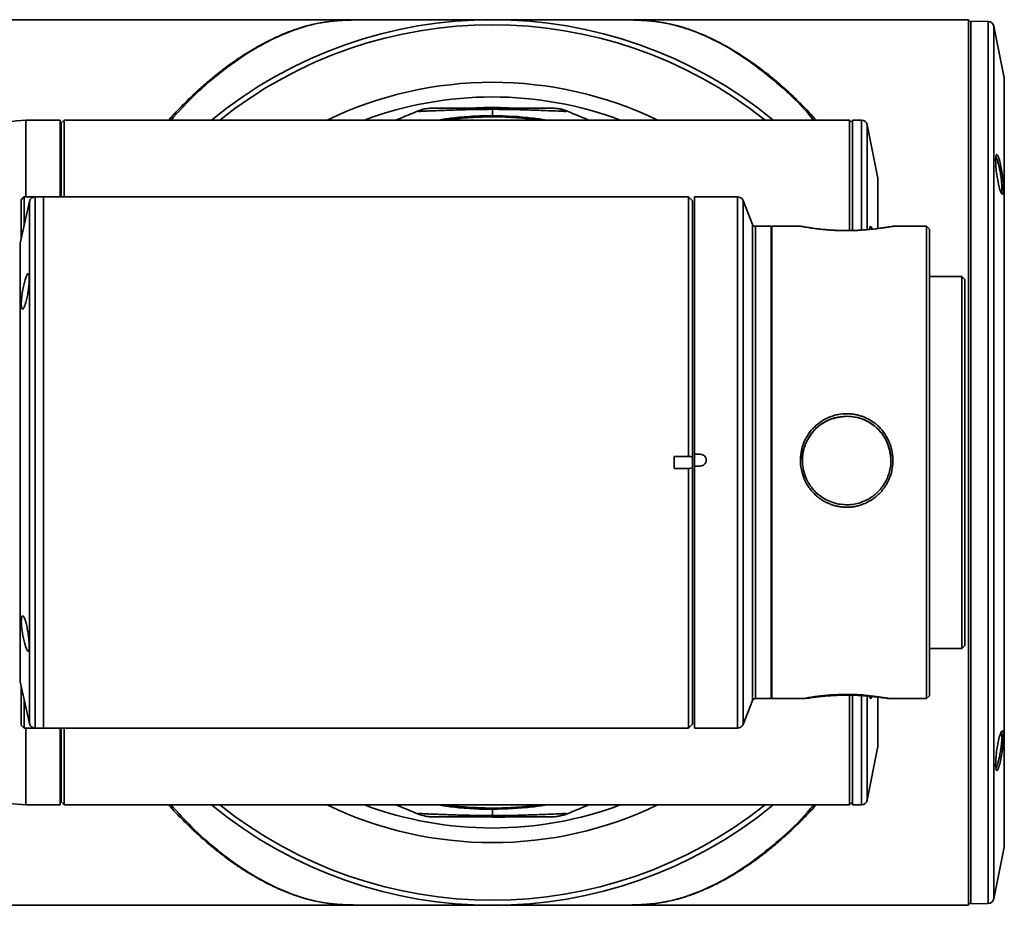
# Model space of a CAD drawing. Header units: millimetres. Extents: x 0 to 420, y 0 to 297.
# Tile 4 of 13: x 180 to 197, y 45 to 60. Entities that reach past the tile are written whole.
import ezdxf

# ---------------------------------------------------------------- set-up
doc = ezdxf.new("R2010")
doc.units = ezdxf.units.MM
doc.layers.get('0').update_dxf_attribs({"lineweight": 18})

# ---------------------------------------------------------------- blocks, each defined once
blk = doc.blocks.new('2')
at = {"color": 0, "linetype": 'Continuous', "lineweight": 35}
for p, q in [((17.141, 7.5), (9.01, 7.5)), ((18.327, 7.498), (18.274, 7.498)), ((18.5, 7.5), (18.344, 7.5)), ((26.55, 7.5), (18.5, 7.5)), ((26.56, 7.5), (26.55, 7.5)), ((26.56, -7.5), (26.56, 7.5)), ((26.6, 7.45), (26.56, 7.49)), ((26.896, 7.468), (26.6, 7.473)), ((26.6, 7.473), (26.6, -7.473)), ((26.896, -5.281), (26.896, 7.468)), ((27.167, 6.514), (26.992, 7.388)), ((26.992, 7.388), (26.992, -7.388)), ((27.167, -6.514), (27.167, 6.514)), ((27.169, -6.494), (27.169, 6.494)), ((18.143, 6), (18.221, 6.006)), ((18.5, 6.009), (18.5, 6.001)), ((18.5, 6.009), (18.71, 6.006)), ((19, 6), (18, 6)), ((18.5, 5.982), (18.5, 5.873)), ((10.6, 5.8), (10.6, 4.499)), ((11.18, 5.8), (10.6, 5.8)), ((11.25, 5.8), (11.2, 5.75)), ((11.2, 5.75), (11.2, 5.75)), ((11.2, 4.5), (11.2, 5.75)), ((11.2, 5.75), (11.2, 4.5)), ((18.5, 5.8), (11.25, 5.8)), ((11.25, 5.8), (11.25, 4.5)), ((24.55, 5.8), (18.5, 5.8)), ((24.6, 5.75), (24.55, 5.8)), ((24.748, 5.8), (24.6, 5.8)), ((24.6, 3.932), (24.6, 5.8)), ((24.6, 5.75), (24.6, 5.75)), ((24.6, 5.75), (24.6, 3.924)), ((24.748, 3.939), (24.748, 5.8)), ((25.027, 4.813), (24.846, 5.72)), ((11.2, 5.5), (11.18, 5.5)), ((25.027, 3.974), (25.027, 4.813)), ((25.029, 3.968), (25.029, 4.793)), ((10.662, 4.422), (10.504, 3.716)), ((10.52, 4.449), (10.551, 4.48)), ((10.52, 3.789), (10.52, 4.449)), ((10.57, 4.499), (10.57, 4.011)), ((10.57, 4.499), (10.745, 4.499)), ((10.662, -3.127), (10.662, 4.422)), ((10.9, 4.5), (10.76, 4.5)), ((10.76, 4.5), (10.76, -4.5)), ((15.9, 4.5), (10.9, 4.5)), ((10.9, 4.5), (10.9, -3.182)), ((10.9, 4.5), (10.9, -4.5)), ((21.82, 4.5), (15.9, 4.5)), ((21.89, 4.43), (21.82, 4.5)), ((21.82, 0.1), (21.82, 4.5)), ((21.89, 0.086), (21.89, 4.43)), ((22.652, 4.5), (21.92, 4.5)), ((21.92, 4.5), (21.92, 0.139)), ((22.652, 3.917), (22.652, 4.5)), ((22.907, 4.031), (22.745, 4.437)), ((22.745, 4.437), (22.745, 3.862)), ((22.907, 3.509), (22.907, 4.031)), ((22.652, -4.5), (22.652, 3.917)), ((22.745, 3.862), (22.745, -4.437)), ((23.22, 4), (22.954, 4)), ((22.954, 4), (22.954, -4)), ((23.22, 4), (23.22, -4)), ((23.72, 4), (23.23, 4)), ((23.23, 4), (23.23, 2.828)), ((24.899, 3.972), (24.908, 3.956)), ((25.85, 4), (25.279, 4)), ((25.9, 3.95), (25.85, 4)), ((25.85, -4), (25.85, 4)), ((25.9, 3.95), (25.9, -3.95)), ((10.501, 3.694), (10.501, -3.694)), ((10.504, 3.716), (10.504, -2.627)), ((23.23, 3.8), (23.22, 3.8)), ((22.907, -4.031), (22.907, 3.509)), ((26.45, 3.15), (25.9, 3.15)), ((26.5, 3.1), (26.45, 3.15)), ((26.45, -2.9), (26.45, 3.15)), ((26.5, 3.1), (26.5, -2.854)), ((23.23, 2.828), (23.23, -4)), ((21.82, 0.1), (21.58, 0.1)), ((21.58, -0.1), (21.58, 0.1)), ((21.89, -0.086), (21.89, 0.086)), ((21.92, 0.139), (22.02, 0.139)), ((22.02, 0.139), (21.92, 0.139)), ((21.92, 0.139), (21.92, -0.061)), ((21.92, 0.139), (21.92, 0.139)), ((22.02, 0.139), (22.02, 0.139)), ((21.58, -0.1), (21.82, -0.1)), ((21.82, -4.5), (21.82, -0.1)), ((21.89, -4.43), (21.89, -0.086)), ((22.02, -0.061), (21.92, -0.061)), ((21.92, -0.061), (21.92, -4.5)), ((10.504, -2.627), (10.504, -3.716)), ((26.45, -3.15), (26.45, -2.9)), ((26.5, -2.854), (26.5, -3.1)), ((10.662, -4.422), (10.662, -3.127)), ((25.9, -3.15), (26.45, -3.15)), ((26.45, -3.15), (26.5, -3.1)), ((10.9, -3.182), (10.9, -4.5)), ((10.504, -3.716), (10.662, -4.422)), ((10.52, -4.45), (10.52, -3.789)), ((23.22, -3.8), (23.23, -3.8)), ((22.954, -4), (23.22, -4)), ((23.23, -4), (23.789, -4)), ((24.55, -5.8), (24.55, -3.953)), ((24.6, -3.946), (24.6, -5.75)), ((24.6, -5.8), (24.6, -3.954)), ((24.748, -5.8), (24.748, -3.96)), ((24.846, -4.044), (24.846, -3.96)), ((25.027, -4.813), (25.027, -3.986)), ((25.029, -4.793), (25.029, -3.988)), ((25.215, -4), (25.85, -4)), ((25.85, -4), (25.9, -3.95)), ((10.57, -4.011), (10.57, -4.5)), ((22.745, -4.437), (22.907, -4.031)), ((24.846, -5.72), (24.846, -4.044)), ((10.52, -4.45), (10.57, -4.5)), ((10.57, -4.5), (10.759, -4.5)), ((10.6, -4.5), (10.6, -5.8)), ((10.76, -4.5), (10.9, -4.5)), ((10.9, -4.5), (15.9, -4.5)), ((11.18, -5.8), (11.18, -4.5)), ((11.2, -5.75), (11.2, -4.5)), ((11.25, -4.5), (11.25, -5.8)), ((15.9, -4.5), (21.82, -4.5)), ((21.82, -4.5), (21.89, -4.43)), ((21.92, -4.5), (22.652, -4.5)), ((24.846, -5.72), (25.027, -4.813)), ((26.896, -7.468), (26.896, -5.281)), ((11.18, -5.5), (11.2, -5.5)), ((11.18, -5.8), (10.6, -5.8)), ((11.2, -5.75), (11.25, -5.8)), ((11.2, -5.75), (11.2, -5.75)), ((11.25, -5.8), (18.5, -5.8)), ((18.5, -5.8), (24.55, -5.8)), ((24.55, -5.8), (24.6, -5.75)), ((24.6, -5.75), (24.6, -5.75)), ((24.6, -5.8), (24.748, -5.8)), ((18, -6), (19, -6)), ((18.5, -5.982), (18.5, -5.873)), ((18.5, -6.009), (18.5, -6.001)), ((18.837, -6), (18.71, -6.006)), ((18.71, -6.006), (18.5, -6.009)), ((26.992, -7.388), (27.167, -6.514)), ((9.01, -7.5), (18.5, -7.5)), ((16.773, -7.499), (16.689, -7.499)), ((18.329, -7.498), (18.244, -7.498)), ((18.5, -7.5), (18.656, -7.5)), ((19.859, -7.5), (26.55, -7.5)), ((26.56, -7.5), (26.55, -7.5)), ((26.56, -7.49), (26.6, -7.45)), ((26.6, -7.473), (26.896, -7.468))]:
    blk.add_line(p, q, dxfattribs=at)
for points in [[(11.18, 4.5), (11.18, 4.603), (11.18, 4.876), (11.18, 5.116), (11.18, 5.322), (11.18, 5.493), (11.18, 5.626), (11.18, 5.723), (11.18, 5.781), (11.18, 5.8)], [(24.55, 3.933), (24.55, 4.101), (24.55, 4.41), (24.55, 4.692), (24.55, 4.945), (24.55, 5.168), (24.55, 5.359), (24.55, 5.516), (24.55, 5.64), (24.55, 5.729), (24.55, 5.782), (24.55, 5.8)], [(24.846, 3.947), (24.846, 4.044), (24.846, 4.349), (24.846, 4.627), (24.846, 4.877), (24.846, 5.096), (24.846, 5.284), (24.846, 5.44), (24.846, 5.562), (24.846, 5.649), (24.846, 5.702), (24.846, 5.72)], [(10.551, 4.48), (10.562, 4.491), (10.57, 4.499)], [(11.2, -4.5), (11.2, -4.749), (11.2, -4.993), (11.2, -5.204), (11.2, -5.383), (11.2, -5.527), (11.2, -5.636), (11.2, -5.709), (11.2, -5.745), (11.2, -5.75)]]:
    blk.add_lwpolyline(points, dxfattribs=at)
for centre, radius, start, end in [((18.5, 0), 7.5, 50.6542, 129.3458), ((18.5, 0), 7.414, 51.4706, 128.5294), ((26.894, 7.368), 0.1, 11.3099, 89), ((27.069, 6.494), 0.1, 0, 11.3099), ((18.5, 0), 6.439, 64.254, 115.746), ((18.5, 0), 6.191, 69.5344, 110.4656), ((24.748, 5.7), 0.1, 11.3099, 90), ((24.929, 4.793), 0.1, 360, 11.3099), ((10.76, 4.4), 0.1, 90, 167.3196), ((22.652, 4.4), 0.1, 21.8014, 90), ((22.954, 4.05), 0.05, 201.8014, 270), ((10.601, 3.694), 0.1, 167.3196, 180), ((22.02, 0.039), 0.1, 0.0008, 90.0015), ((10.601, -3.694), 0.1, 180, 192.6804), ((22.954, -4.05), 0.05, 90, 158.1986), ((10.76, -4.4), 0.1, 192.6804, 270), ((22.652, -4.4), 0.1, 270, 338.1986), ((24.929, -4.793), 0.1, 348.6901, 360), ((18.5, 0), 7.5, 230.6542, 309.3458), ((18.5, 0), 7.414, 231.4706, 308.5294), ((18.5, 0), 6.439, 244.254, 295.746), ((18.5, 0), 6.191, 249.5344, 290.4656), ((24.748, -5.7), 0.1, 270, 348.69), ((16.33, -5.948), 3.42, 359.8361, 0.0827), ((27.069, -6.494), 0.1, 348.6901, 360), ((26.894, -7.368), 0.1, 271, 348.6901)]:
    blk.add_arc(centre, radius, start, end, dxfattribs=at)
for points, knots in [([(13.019, 5.8), (13.046, 5.831), (13.124, 5.917), (13.257, 6.054), (13.42, 6.215), (13.594, 6.374), (13.763, 6.518), (13.936, 6.654), (14.12, 6.79), (14.275, 6.892), (14.386, 6.961), (14.443, 6.995), (14.501, 7.029), (14.561, 7.063), (14.623, 7.096), (14.687, 7.129), (14.758, 7.164), (14.855, 7.211), (14.978, 7.264), (15.101, 7.312), (15.224, 7.354), (15.342, 7.39), (15.468, 7.422), (15.575, 7.444), (15.672, 7.46), (15.763, 7.472), (15.853, 7.481), (15.938, 7.487), (16.021, 7.491), (16.106, 7.494), (16.197, 7.496), (16.303, 7.498), (16.426, 7.498), (16.57, 7.499), (16.677, 7.499), (16.736, 7.499), (16.743, 7.499)], [0, 0, 0, 0, 0.110409, 0.311141, 0.524384, 0.750146, 0.98843, 1.175667, 1.412696, 1.694845, 1.764391, 1.836212, 1.910307, 1.986676, 2.06532, 2.146238, 2.22943, 2.335467, 2.517604, 2.699778, 2.806002, 2.99023, 3.1479, 3.27903, 3.383655, 3.493142, 3.589377, 3.672624, 3.747534, 3.816624, 3.889409, 3.960642, 4.047299, 4.142549, 4.247844, 4.260299, 4.260299, 4.260299, 4.260299]), ([(16.761, 7.499), (16.746, 7.499), (16.656, 7.499), (16.491, 7.499), (16.273, 7.498), (16.079, 7.494), (15.866, 7.484), (15.566, 7.45), (15.192, 7.353), (14.746, 7.164), (14.299, 6.908), (13.854, 6.582), (13.437, 6.218), (13.176, 5.93), (13.058, 5.8)], [0, 0, 0, 0, 0.031115, 0.178801, 0.325555, 0.472244, 0.618541, 0.906985, 1.483057, 2.05562, 2.624958, 3.195072, 3.769645, 4.24702, 4.24702, 4.24702, 4.24702]), ([(18.289, 7.497), (18.29, 7.497), (18.292, 7.498), (18.249, 7.498), (18.143, 7.499), (17.963, 7.499), (17.791, 7.499), (17.644, 7.499), (17.474, 7.499), (17.268, 7.499), (17.021, 7.499), (16.779, 7.499), (16.615, 7.499), (16.551, 7.499)], [0, 0, 0, 0, 0.081821, 0.233023, 0.512003, 0.765376, 0.884349, 1.000851, 1.130835, 1.277895, 1.442467, 1.625316, 1.739034, 1.739034, 1.739034, 1.739034]), ([(20.429, 7.499), (20.362, 7.499), (20.201, 7.499), (19.967, 7.499), (19.663, 7.499), (19.351, 7.499), (19.07, 7.499), (18.867, 7.499), (18.748, 7.499), (18.735, 7.499), (18.729, 7.498)], [0, 0, 0, 0, 0.136047, 0.323017, 0.498105, 0.814624, 1.089009, 1.322743, 1.525579, 1.699985, 1.699985, 1.699985, 1.699985]), ([(20.173, 7.499), (20.192, 7.499), (20.265, 7.499), (20.387, 7.499), (20.546, 7.499), (20.704, 7.498), (20.838, 7.496), (20.943, 7.493), (21.029, 7.489), (21.124, 7.483), (21.229, 7.473), (21.337, 7.459), (21.438, 7.441), (21.515, 7.425), (21.575, 7.411), (21.62, 7.399), (21.67, 7.386), (21.723, 7.37), (21.781, 7.352), (21.872, 7.321), (21.984, 7.279), (22.101, 7.23), (22.179, 7.194), (22.231, 7.17), (22.291, 7.14), (22.395, 7.087), (22.539, 7.007), (22.694, 6.912), (22.836, 6.818), (22.966, 6.727), (23.085, 6.637), (23.195, 6.551), (23.363, 6.412), (23.584, 6.213), (23.811, 5.989), (23.938, 5.846), (23.979, 5.8)], [0, 0, 0, 0, 0.038169, 0.146742, 0.242397, 0.357013, 0.47126, 0.541064, 0.617072, 0.69995, 0.819458, 0.952222, 1.070223, 1.186286, 1.237867, 1.294925, 1.357458, 1.42547, 1.49896, 1.577928, 1.779021, 1.929623, 2.029733, 2.079319, 2.126341, 2.260672, 2.477502, 2.678451, 2.856502, 3.02233, 3.175935, 3.317316, 3.446477, 3.828363, 4.179121, 4.342843, 4.342843, 4.342843, 4.342843]), ([(20.253, 7.499), (20.358, 7.499), (20.524, 7.499), (20.741, 7.497), (20.951, 7.493), (21.187, 7.481), (21.431, 7.445), (21.681, 7.385), (22.004, 7.275), (22.408, 7.086), (22.894, 6.779), (23.374, 6.387), (23.726, 6.059), (23.909, 5.838), (23.94, 5.8)], [0, 0, 0, 0, 0.20657, 0.325987, 0.445589, 0.682624, 0.995118, 1.307842, 1.620238, 2.240129, 2.857841, 3.478545, 4.101662, 4.231509, 4.231509, 4.231509, 4.231509]), ([(18.221, 6.006), (18.314, 6.009), (18.5, 6.016), (18.686, 6.009), (18.779, 6.006)], [0, 0, 0, 0, 0.2795515, 0.5591, 0.5591, 0.5591, 0.5591]), ([(17.25, 5.958), (17.156, 5.918), (17.033, 5.867), (16.902, 5.813), (16.871, 5.8)], [0, 0, 0, 0, 0.3137806, 0.4101624, 0.4101624, 0.4101624, 0.4101624]), ([(18.5, 5.982), (18.327, 5.98), (18.068, 5.977), (17.763, 5.966), (17.598, 5.96), (17.485, 5.956), (17.391, 5.953), (17.301, 5.948), (17.249, 5.943), (17.25, 5.944), (17.249, 5.946), (17.25, 5.949), (17.25, 5.952), (17.25, 5.954), (17.25, 5.957), (17.25, 5.958), (17.25, 5.958)], [0, 0, 0, 0, 0.085248, 0.127776, 0.149062, 0.17033, 0.191587, 0.212854, 0.255302, 0.296399, 0.33513, 0.645009, 0.79995, 0.954889, 1.109828, 1.264769, 1.264769, 1.264769, 1.264769]), ([(17.451, 6), (17.417, 5.997), (17.348, 5.992), (17.283, 5.969), (17.25, 5.958)], [0, 0, 0, 0, 0.1029856, 0.2065915, 0.2065915, 0.2065915, 0.2065915]), ([(18, 6), (17.934, 6), (17.833, 6), (17.707, 6), (17.618, 6), (17.547, 6), (17.483, 6), (17.435, 6), (17.45, 6), (17.45, 6), (17.45, 6), (17.45, 6), (17.45, 6), (17.45, 6), (17.45, 6), (17.45, 6), (17.45, 6), (17.45, 6), (17.45, 6), (17.45, 6), (17.45, 6), (17.45, 6)], [0, 0, 0, 0, 0.0173194, 0.0265494, 0.0346389, 0.0432788, 0.0519285, 0.0692145, 0.1066091, 0.1069791, 0.1076211, 0.1097214, 0.1171876, 0.145181, 0.2994653, 0.5107074, 0.5253971, 0.5292948, 0.5307102, 0.5308946, 0.5561278, 0.5561278, 0.5561278, 0.5561278]), ([(18.152, 5.863), (18.039, 5.855), (17.848, 5.842), (17.661, 5.812), (17.585, 5.8)], [0, 0, 0, 0, 0.3389264, 0.5708813, 0.5708813, 0.5708813, 0.5708813]), ([(18.132, 5.842), (18.008, 5.834), (17.865, 5.824), (17.726, 5.801), (17.708, 5.798)], [0, 0, 0, 0, 0.3716476, 0.4262189, 0.4262189, 0.4262189, 0.4262189]), ([(18.132, 5.842), (18.136, 5.844), (18.144, 5.847), (18.149, 5.858), (18.152, 5.863)], [0, 0, 0, 0, 0.01721023, 0.03018451, 0.03018451, 0.03018451, 0.03018451]), ([(19.306, 5.798), (19.302, 5.798), (19.173, 5.82), (18.909, 5.842), (18.521, 5.86), (18.262, 5.848), (18.132, 5.842)], [0, 0, 0, 0, 0.009976, 0.398459, 0.786988, 1.17669, 1.17669, 1.17669, 1.17669]), ([(18.5, 5.873), (18.442, 5.873), (18.326, 5.872), (18.21, 5.866), (18.152, 5.863)], [0, 0, 0, 0, 0.1748555, 0.3484841, 0.3484841, 0.3484841, 0.3484841]), ([(18.213, 6), (18.213, 6), (18.309, 6.001), (18.404, 6.001), (18.5, 6.001)], [0, 0, 0, 0, 0.0002369, 0.2869599, 0.2869599, 0.2869599, 0.2869599]), ([(19.75, 5.943), (19.747, 5.944), (19.741, 5.944), (19.679, 5.949), (19.549, 5.955), (19.335, 5.963), (19.073, 5.972), (18.787, 5.981), (18.596, 5.981), (18.5, 5.982)], [0, 0, 0, 0, 0.156566, 0.312832, 0.468566, 0.62446, 0.83272, 1.041729, 1.25076, 1.25076, 1.25076, 1.25076]), ([(19.416, 5.8), (19.337, 5.812), (19.035, 5.86), (18.727, 5.868), (18.5, 5.873)], [0, 0, 0, 0, 0.2410745, 0.9197585, 0.9197585, 0.9197585, 0.9197585]), ([(19.55, 6), (19.547, 6), (19.542, 6), (19.491, 6), (19.427, 6), (19.333, 6), (19.19, 6), (19.076, 6), (19, 6)], [0, 0, 0, 0, 0.13903, 0.209145, 0.2750153, 0.3428249, 0.4124672, 0.5500287, 0.5500287, 0.5500287, 0.5500287]), ([(19.75, 5.958), (19.717, 5.97), (19.652, 5.992), (19.583, 5.997), (19.549, 6)], [0, 0, 0, 0, 0.1036986, 0.2065456, 0.2065456, 0.2065456, 0.2065456]), ([(19.75, 5.943), (19.714, 5.96), (19.65, 5.99), (19.58, 5.997), (19.55, 6)], [0, 0, 0, 0, 0.1184976, 0.2092737, 0.2092737, 0.2092737, 0.2092737]), ([(20.129, 5.8), (20.097, 5.813), (19.962, 5.869), (19.835, 5.922), (19.737, 5.963)], [0, 0, 0, 0, 0.0988407, 0.4246532, 0.4246532, 0.4246532, 0.4246532]), ([(19.743, 5.961), (19.745, 5.96), (19.752, 5.957), (19.748, 5.957), (19.75, 5.954), (19.75, 5.952), (19.75, 5.95), (19.75, 5.948), (19.75, 5.946), (19.75, 5.944), (19.75, 5.943)], [0, 0, 0, 0, 0.00135381, 0.00322204, 0.00762646, 0.01082957, 0.01403138, 0.01723408, 0.02043986, 0.02364017, 0.02364017, 0.02364017, 0.02364017]), ([(10.6, 5.8), (10.388, 5.779), (9.97, 5.738), (9.365, 5.674), (8.817, 5.612), (8.366, 5.559), (7.981, 5.511), (7.613, 5.463), (7.209, 5.407), (6.798, 5.347), (6.415, 5.287), (6.086, 5.232), (5.809, 5.182), (5.568, 5.137), (5.335, 5.09), (5.08, 5.037), (4.791, 4.971), (4.503, 4.9), (4.247, 4.83), (4.039, 4.769), (3.826, 4.702), (3.574, 4.615), (3.385, 4.546), (3.283, 4.501), (3.278, 4.499)], [0, 0, 0, 0, 0.537129, 1.058531, 1.528795, 1.925649, 2.208595, 2.526073, 2.884511, 3.278276, 3.643927, 3.96441, 4.243462, 4.495048, 4.729044, 5.006438, 5.346235, 5.738001, 6.089533, 6.381148, 6.626019, 6.988134, 7.435828, 7.458614, 7.458614, 7.458614, 7.458614]), ([(18.366, 5.799), (18.363, 5.799), (18.34, 5.799), (18.213, 5.799), (17.983, 5.799), (17.657, 5.798), (17.369, 5.798), (17.184, 5.798), (17.147, 5.798)], [0, 0, 0, 0, 0.033929, 0.309014, 0.577991, 0.855864, 1.145609, 1.219109, 1.219109, 1.219109, 1.219109]), ([(19.77, 5.798), (19.758, 5.798), (19.679, 5.798), (19.552, 5.798), (19.356, 5.798), (19.192, 5.797), (18.989, 5.796), (18.808, 5.798), (18.675, 5.798), (18.629, 5.798)], [0, 0, 0, 0, 0.025041, 0.171843, 0.315306, 0.606037, 0.807015, 1.023501, 1.140779, 1.140779, 1.140779, 1.140779]), ([(27.099, 5.075), (27.108, 5.037), (27.125, 4.96), (27.145, 4.824), (27.155, 4.718), (27.157, 4.648), (27.156, 4.605), (27.152, 4.572), (27.144, 4.545), (27.127, 4.543), (27.102, 4.591), (27.076, 4.683), (27.051, 4.805), (27.032, 4.94), (27.024, 5.046), (27.022, 5.116), (27.023, 5.174), (27.031, 5.219), (27.049, 5.221), (27.073, 5.174), (27.09, 5.108), (27.099, 5.075)], [0, 0, 0, 0, 0.087092, 0.17405, 0.261007, 0.304658, 0.348429, 0.391993, 0.435841, 0.522806, 0.609815, 0.697033, 0.784114, 0.871027, 0.957959, 1.001724, 1.045383, 1.132388, 1.219397, 1.30638, 1.393468, 1.393468, 1.393468, 1.393468]), ([(27.071, 5.054), (27.065, 5.075), (27.054, 5.112), (27.038, 5.155), (27.029, 5.168), (27.024, 5.174)], [0, 0, 0, 0, 0.0468369, 0.0854654, 0.1300538, 0.1300538, 0.1300538, 0.1300538]), ([(27.106, 4.577), (27.11, 4.576), (27.12, 4.575), (27.128, 4.622), (27.128, 4.694), (27.122, 4.766), (27.114, 4.84), (27.101, 4.919), (27.085, 4.996), (27.076, 5.034), (27.071, 5.054)], [0, 0, 0, 0, 0.0520334, 0.1386876, 0.2238223, 0.2684118, 0.314188, 0.3928627, 0.4395843, 0.4920815, 0.4920815, 0.4920815, 0.4920815]), ([(25.279, 3.999), (25.278, 3.999), (25.275, 3.999), (25.244, 3.994), (25.209, 3.988), (25.181, 3.984), (25.153, 3.98), (25.121, 3.975), (25.082, 3.969), (25.036, 3.963), (24.965, 3.954), (24.873, 3.944), (24.774, 3.937), (24.698, 3.932), (24.635, 3.93), (24.559, 3.928), (24.477, 3.927), (24.395, 3.929), (24.327, 3.931), (24.262, 3.934), (24.191, 3.939), (24.123, 3.945), (24.054, 3.952), (23.982, 3.96), (23.909, 3.97), (23.845, 3.98), (23.799, 3.987), (23.766, 3.993), (23.74, 3.997), (23.722, 4), (23.72, 4), (23.72, 4)], [0, 0, 0, 0, 0.064233, 0.16382, 0.205359, 0.246906, 0.279725, 0.312538, 0.355749, 0.398764, 0.441875, 0.540587, 0.611473, 0.653561, 0.69545, 0.737439, 0.803119, 0.856383, 0.897219, 0.938024, 0.987711, 1.046299, 1.086247, 1.145604, 1.2243, 1.289736, 1.355164, 1.40511, 1.455073, 1.522102, 1.567976, 1.567976, 1.567976, 1.567976]), ([(24.931, 3.951), (24.929, 3.958), (24.919, 3.985), (24.906, 4), (24.893, 3.992), (24.89, 3.96), (24.888, 3.947)], [0, 0, 0, 0, 0.0124144, 0.0475465, 0.0822235, 0.1084498, 0.1084498, 0.1084498, 0.1084498]), ([(10.588, 2.673), (10.596, 2.699), (10.611, 2.749), (10.632, 2.85), (10.647, 2.954), (10.656, 3.051), (10.659, 3.13), (10.654, 3.182), (10.642, 3.204), (10.625, 3.193), (10.604, 3.149), (10.581, 3.076), (10.558, 2.981), (10.539, 2.876), (10.526, 2.775), (10.521, 2.69), (10.524, 2.629), (10.535, 2.597), (10.552, 2.598), (10.571, 2.627), (10.583, 2.66), (10.588, 2.673)], [0, 0, 0, 0, 0.069475, 0.138978, 0.207694, 0.274915, 0.340785, 0.405966, 0.471298, 0.53757, 0.605245, 0.674304, 0.744118, 0.813627, 0.88175, 0.948031, 1.012971, 1.077749, 1.143576, 1.211113, 1.254504, 1.254504, 1.254504, 1.254504]), ([(24.5, 0.826), (24.525, 0.825), (24.576, 0.824), (24.648, 0.813), (24.714, 0.797), (24.775, 0.777), (24.848, 0.746), (24.943, 0.692), (25.09, 0.573), (25.236, 0.359), (25.292, 0.105), (25.277, -0.099), (25.245, -0.219), (25.208, -0.305), (25.181, -0.358), (25.153, -0.404), (25.121, -0.45), (25.082, -0.497), (25.036, -0.544), (24.965, -0.606), (24.873, -0.666), (24.774, -0.709), (24.698, -0.733), (24.635, -0.747), (24.559, -0.757), (24.477, -0.759), (24.395, -0.752), (24.327, -0.739), (24.262, -0.721), (24.191, -0.695), (24.123, -0.661), (24.054, -0.618), (23.982, -0.563), (23.909, -0.489), (23.845, -0.403), (23.799, -0.323), (23.766, -0.245), (23.74, -0.163), (23.72, -0.063), (23.713, 0.064), (23.729, 0.193), (23.764, 0.315), (23.817, 0.431), (23.925, 0.589), (24.086, 0.72), (24.254, 0.789), (24.377, 0.82), (24.453, 0.824), (24.5, 0.826)], [0, 0, 0, 0, 0.075937, 0.151971, 0.21607, 0.280091, 0.344484, 0.455365, 0.607599, 0.911126, 1.215259, 1.368085, 1.520881, 1.584623, 1.648369, 1.698723, 1.749068, 1.815371, 1.881368, 1.947518, 2.098981, 2.207743, 2.272322, 2.336594, 2.40102, 2.501798, 2.583523, 2.64618, 2.70879, 2.785028, 2.874923, 2.936213, 3.027289, 3.148041, 3.248442, 3.348838, 3.425467, 3.502128, 3.604975, 3.730394, 3.883012, 3.99011, 4.111223, 4.263999, 4.566585, 4.717731, 4.806755, 4.946037, 4.946037, 4.946037, 4.946037]), ([(24.5, 0.782), (24.402, 0.771), (24.205, 0.749), (23.954, 0.575), (23.798, 0.33), (23.731, 0.129), (23.75, 0.033), (23.75, 0.033)], [0, 0, 0, 0, 0.294372, 0.588576, 0.882596, 1.176519, 1.176955, 1.176955, 1.176955, 1.176955]), ([(24.5, 0.784), (24.421, 0.777), (24.286, 0.765), (24.111, 0.682), (23.978, 0.582), (23.876, 0.459), (23.793, 0.307), (23.738, 0.096), (23.757, -0.131), (23.837, -0.331), (23.939, -0.475), (24.066, -0.584), (24.224, -0.672), (24.422, -0.724), (24.657, -0.712), (24.86, -0.635), (25.016, -0.52), (25.121, -0.395), (25.188, -0.272), (25.239, -0.126), (25.261, 0.067), (25.221, 0.272), (25.137, 0.441), (25.039, 0.564), (24.916, 0.665), (24.739, 0.759), (24.592, 0.774), (24.5, 0.784)], [0, 0, 0, 0, 0.237076, 0.400454, 0.574704, 0.735219, 0.879412, 1.094051, 1.381759, 1.542449, 1.737218, 1.905665, 2.041725, 2.279766, 2.508693, 2.736498, 2.923321, 3.085503, 3.225887, 3.340564, 3.54921, 3.800508, 3.95462, 4.113689, 4.269055, 4.433992, 4.707595, 4.707595, 4.707595, 4.707595]), ([(25.25, 0.033), (25.239, 0.131), (25.216, 0.328), (25.043, 0.577), (24.837, 0.715), (24.648, 0.774), (24.549, 0.78), (24.5, 0.782)], [0, 0, 0, 0, 0.292996, 0.586386, 0.879635, 1.027404, 1.17534, 1.17534, 1.17534, 1.17534]), ([(21.839, 0.1), (21.839, 0.1), (21.832, 0.1), (21.826, 0.1), (21.82, 0.1)], [0, 0, 0, 0, 0.00110458, 0.01888275, 0.01888275, 0.01888275, 0.01888275]), ([(21.89, 0.086), (21.879, 0.091), (21.862, 0.099), (21.844, 0.1), (21.839, 0.1)], [0, 0, 0, 0, 0.03660952, 0.05345328, 0.05345328, 0.05345328, 0.05345328]), ([(22.02, 0.139), (22.033, 0.138), (22.059, 0.135), (22.093, 0.112), (22.115, 0.079), (22.123, 0.039), (22.115, 0), (22.093, -0.033), (22.059, -0.056), (22.033, -0.059), (22.02, -0.061)], [0, 0, 0, 0, 0.0392026, 0.0783689, 0.1175189, 0.1566677, 0.1958322, 0.2350296, 0.274233, 0.3134535, 0.3134535, 0.3134535, 0.3134535]), ([(21.82, -0.1), (21.826, -0.1), (21.832, -0.1), (21.839, -0.1), (21.839, -0.1)], [0, 0, 0, 0, 0.01777817, 0.01888275, 0.01888275, 0.01888275, 0.01888275]), ([(21.839, -0.1), (21.854, -0.098), (21.872, -0.096), (21.888, -0.087), (21.89, -0.086)], [0, 0, 0, 0, 0.0473939, 0.05335311, 0.05335311, 0.05335311, 0.05335311]), ([(10.658, -3.111), (10.657, -3.086), (10.655, -3.034), (10.645, -2.936), (10.629, -2.836), (10.609, -2.741), (10.586, -2.663), (10.563, -2.611), (10.543, -2.593), (10.528, -2.611), (10.522, -2.662), (10.523, -2.738), (10.532, -2.831), (10.548, -2.931), (10.569, -3.029), (10.592, -3.114), (10.615, -3.175), (10.635, -3.204), (10.649, -3.196), (10.657, -3.161), (10.657, -3.125), (10.658, -3.111)], [0, 0, 0, 0, 0.065444, 0.130867, 0.196882, 0.264241, 0.333036, 0.402762, 0.472426, 0.540899, 0.60755, 0.672677, 0.737375, 0.802896, 0.870055, 0.938886, 1.008657, 1.078257, 1.146734, 1.213691, 1.254368, 1.254368, 1.254368, 1.254368]), ([(23.789, -3.999), (23.786, -3.999), (23.769, -4.001), (23.806, -3.993), (23.859, -3.983), (23.901, -3.976), (23.951, -3.968), (24.011, -3.96), (24.092, -3.95), (24.168, -3.942), (24.234, -3.937), (24.272, -3.935), (24.358, -3.93), (24.436, -3.929), (24.5, -3.928)], [0, 0, 0, 0, 0.0336718, 0.1858754, 0.2366193, 0.2875542, 0.338562, 0.3953628, 0.4520609, 0.5351493, 0.5605655, 0.5859041, 0.6112499, 0.7311982, 0.7311982, 0.7311982, 0.7311982]), ([(25.211, -3.999), (25.204, -3.998), (25.188, -3.996), (25.14, -3.989), (25.083, -3.981), (25.026, -3.974), (24.971, -3.967), (24.908, -3.96), (24.843, -3.955), (24.781, -3.95), (24.718, -3.946), (24.648, -3.943), (24.569, -3.941), (24.489, -3.94), (24.408, -3.941), (24.326, -3.944), (24.244, -3.948), (24.153, -3.955), (24.053, -3.964), (23.948, -3.977), (23.864, -3.989), (23.83, -3.994), (23.816, -3.996)], [0, 0, 0, 0, 0.088392, 0.176353, 0.264714, 0.317606, 0.370441, 0.431268, 0.491949, 0.536105, 0.580224, 0.637237, 0.694219, 0.752713, 0.811278, 0.870004, 0.933806, 0.997757, 1.086, 1.193076, 1.313045, 1.401437, 1.401437, 1.401437, 1.401437]), ([(24.5, -3.928), (24.527, -3.928), (24.577, -3.928), (24.641, -3.93), (24.716, -3.934), (24.843, -3.942), (25.012, -3.962), (25.12, -3.98), (25.169, -3.989), (25.192, -3.993), (25.21, -3.997), (25.221, -4), (25.216, -4), (25.215, -3.999)], [0, 0, 0, 0, 0.0505316, 0.0940337, 0.1197504, 0.1954834, 0.3463813, 0.4973883, 0.535318, 0.5732197, 0.6278067, 0.6824058, 0.7261681, 0.7261681, 0.7261681, 0.7261681]), ([(24.889, -3.949), (24.89, -3.96), (24.892, -3.989), (24.903, -4), (24.916, -3.992), (24.924, -3.968), (24.926, -3.963)], [0, 0, 0, 0, 0.0191376, 0.0510136, 0.08328236, 0.09337474, 0.09337474, 0.09337474, 0.09337474]), ([(3.28, -4.499), (3.318, -4.515), (3.432, -4.563), (3.617, -4.63), (3.823, -4.701), (4.009, -4.76), (4.204, -4.818), (4.44, -4.883), (4.713, -4.952), (5.008, -5.021), (5.288, -5.081), (5.557, -5.135), (5.833, -5.187), (6.145, -5.242), (6.506, -5.301), (6.911, -5.364), (7.341, -5.426), (7.758, -5.482), (8.111, -5.527), (8.411, -5.564), (8.673, -5.595), (8.943, -5.626), (9.243, -5.66), (9.606, -5.699), (10.068, -5.748), (10.41, -5.781), (10.6, -5.8)], [0, 0, 0, 0, 0.172071, 0.524831, 0.801123, 1.036574, 1.306234, 1.632281, 2.006645, 2.351473, 2.682039, 2.950022, 3.23532, 3.55768, 3.897961, 4.286936, 4.688176, 5.054592, 5.385244, 5.6049, 5.827836, 6.055165, 6.29063, 6.58882, 6.974184, 7.456301, 7.456301, 7.456301, 7.456301]), ([(27.156, -4.658), (27.156, -4.675), (27.155, -4.71), (27.148, -4.791), (27.134, -4.903), (27.11, -5.032), (27.084, -5.139), (27.058, -5.207), (27.037, -5.226), (27.026, -5.199), (27.022, -5.153), (27.022, -5.107), (27.024, -5.053), (27.029, -4.973), (27.043, -4.861), (27.065, -4.731), (27.091, -4.625), (27.117, -4.557), (27.14, -4.537), (27.152, -4.565), (27.156, -4.611), (27.156, -4.642), (27.156, -4.658)], [0, 0, 0, 0, 0.043687, 0.087407, 0.174401, 0.261422, 0.348427, 0.435396, 0.522317, 0.609287, 0.652931, 0.696743, 0.740438, 0.784318, 0.871255, 0.958233, 1.045233, 1.132222, 1.219185, 1.30617, 1.34971, 1.393512, 1.393512, 1.393512, 1.393512]), ([(27.128, -4.674), (27.127, -4.647), (27.126, -4.607), (27.118, -4.579), (27.113, -4.574), (27.11, -4.572)], [0, 0, 0, 0, 0.0512261, 0.0781386, 0.1058834, 0.1058834, 0.1058834, 0.1058834]), ([(27.012, -5.182), (27.017, -5.18), (27.026, -5.178), (27.041, -5.147), (27.055, -5.107), (27.071, -5.053), (27.088, -4.981), (27.103, -4.906), (27.114, -4.833), (27.124, -4.754), (27.126, -4.706), (27.128, -4.674)], [0, 0, 0, 0, 0.0681894, 0.1151185, 0.1679692, 0.2271678, 0.2779934, 0.3507141, 0.396971, 0.4429164, 0.5290853, 0.5290853, 0.5290853, 0.5290853]), ([(16.601, -7.499), (16.566, -7.499), (16.46, -7.499), (16.321, -7.498), (16.191, -7.496), (16.094, -7.494), (16.001, -7.491), (15.914, -7.486), (15.832, -7.479), (15.75, -7.47), (15.661, -7.458), (15.558, -7.44), (15.434, -7.414), (15.294, -7.376), (15.177, -7.338), (15.09, -7.307), (15.033, -7.285), (14.976, -7.262), (14.919, -7.238), (14.863, -7.213), (14.806, -7.187), (14.76, -7.165), (14.682, -7.127), (14.562, -7.064), (14.41, -6.976), (14.257, -6.881), (14.119, -6.788), (13.98, -6.687), (13.839, -6.579), (13.69, -6.457), (13.531, -6.318), (13.376, -6.172), (13.23, -6.027), (13.111, -5.903), (13.043, -5.827), (13.019, -5.8)], [0, 0, 0, 0, 0.069875, 0.207552, 0.278031, 0.350288, 0.433041, 0.51632, 0.593241, 0.680654, 0.778731, 0.896266, 1.046606, 1.229789, 1.417517, 1.489069, 1.560622, 1.632175, 1.703729, 1.775285, 1.84684, 1.918396, 1.949371, 2.141348, 2.369002, 2.522386, 2.713948, 2.889653, 3.049503, 3.246639, 3.456494, 3.656117, 3.845512, 4.024685, 4.118994, 4.118994, 4.118994, 4.118994]), ([(13.058, -5.8), (13.174, -5.928), (13.432, -6.213), (13.848, -6.577), (14.296, -6.906), (14.747, -7.165), (15.196, -7.355), (15.552, -7.446), (15.851, -7.483), (16.056, -7.494), (16.281, -7.498), (16.498, -7.499), (16.664, -7.499), (16.755, -7.499), (16.773, -7.499)], [0, 0, 0, 0, 0.466799, 1.041937, 1.619426, 2.195273, 2.771833, 3.349783, 3.567198, 3.784562, 3.930163, 4.076666, 4.22282, 4.258281, 4.258281, 4.258281, 4.258281]), ([(16.871, -5.8), (16.902, -5.813), (17.033, -5.867), (17.156, -5.918), (17.25, -5.958)], [0, 0, 0, 0, 0.0963535, 0.4101332, 0.4101332, 0.4101332, 0.4101332]), ([(17.23, -5.798), (17.242, -5.798), (17.321, -5.798), (17.448, -5.798), (17.644, -5.798), (17.808, -5.797), (18.011, -5.796), (18.192, -5.798), (18.325, -5.798), (18.371, -5.798)], [0, 0, 0, 0, 0.025042, 0.171843, 0.315307, 0.606037, 0.807015, 1.023501, 1.140779, 1.140779, 1.140779, 1.140779]), ([(17.585, -5.8), (17.661, -5.812), (17.848, -5.842), (18.039, -5.855), (18.152, -5.863)], [0, 0, 0, 0, 0.2318751, 0.5708016, 0.5708016, 0.5708016, 0.5708016]), ([(17.7, -5.798), (17.713, -5.8), (17.855, -5.823), (18, -5.833), (18.132, -5.842)], [0, 0, 0, 0, 0.0390047, 0.4337582, 0.4337582, 0.4337582, 0.4337582]), ([(18.132, -5.842), (18.262, -5.848), (18.521, -5.86), (18.909, -5.842), (19.171, -5.82), (19.299, -5.799), (19.301, -5.798)], [0, 0, 0, 0, 0.389717, 0.778261, 1.166758, 1.172309, 1.172309, 1.172309, 1.172309]), ([(18.5, -5.873), (18.727, -5.868), (19.035, -5.86), (19.337, -5.812), (19.416, -5.8)], [0, 0, 0, 0, 0.6786843, 0.9196771, 0.9196771, 0.9196771, 0.9196771]), ([(18.634, -5.799), (18.637, -5.799), (18.66, -5.799), (18.787, -5.799), (19.017, -5.799), (19.343, -5.798), (19.631, -5.798), (19.816, -5.798), (19.853, -5.798)], [0, 0, 0, 0, 0.033928, 0.308999, 0.577965, 0.855825, 1.145557, 1.218946, 1.218946, 1.218946, 1.218946]), ([(19.75, -5.958), (19.843, -5.919), (19.967, -5.867), (20.097, -5.813), (20.129, -5.8)], [0, 0, 0, 0, 0.3115249, 0.4103665, 0.4103665, 0.4103665, 0.4103665]), ([(23.94, -5.8), (23.906, -5.841), (23.722, -6.063), (23.368, -6.393), (22.887, -6.784), (22.399, -7.091), (21.994, -7.279), (21.67, -7.388), (21.421, -7.447), (21.176, -7.482), (20.938, -7.494), (20.729, -7.497), (20.522, -7.499), (20.367, -7.499), (20.272, -7.499)], [0, 0, 0, 0, 0.138231, 0.757824, 1.378991, 2.000344, 2.620928, 2.932452, 3.243838, 3.555828, 3.79005, 3.907783, 4.0263, 4.212716, 4.212716, 4.212716, 4.212716]), ([(23.982, -5.8), (23.98, -5.802), (23.927, -5.863), (23.818, -5.977), (23.653, -6.145), (23.476, -6.311), (23.3, -6.465), (23.12, -6.612), (22.93, -6.754), (22.705, -6.908), (22.502, -7.029), (22.345, -7.113), (22.268, -7.152), (22.225, -7.173), (22.197, -7.186), (22.167, -7.2), (22.125, -7.219), (22.07, -7.243), (22.002, -7.271), (21.922, -7.303), (21.811, -7.343), (21.684, -7.383), (21.544, -7.419), (21.409, -7.447), (21.264, -7.47), (21.119, -7.484), (20.977, -7.492), (20.857, -7.495), (20.744, -7.497), (20.637, -7.498), (20.509, -7.499), (20.414, -7.499), (20.358, -7.499)], [0, 0, 0, 0, 0.008143, 0.211404, 0.426924, 0.654712, 0.894776, 1.103078, 1.342622, 1.613409, 1.956665, 2.108018, 2.206618, 2.246191, 2.272614, 2.309839, 2.363107, 2.432419, 2.517772, 2.619168, 2.736607, 2.939071, 3.100934, 3.261198, 3.431956, 3.606214, 3.723918, 3.828086, 3.900592, 3.974346, 4.050571, 4.160282, 4.160282, 4.160282, 4.160282]), ([(17.25, -5.958), (17.25, -5.958), (17.25, -5.957), (17.25, -5.954), (17.25, -5.952), (17.25, -5.949), (17.251, -5.947), (17.249, -5.945), (17.253, -5.944), (17.241, -5.942), (17.301, -5.948), (17.391, -5.953), (17.485, -5.956), (17.598, -5.96), (17.763, -5.966), (18.068, -5.977), (18.327, -5.98), (18.5, -5.982)], [0, 0, 0, 0, 0.155396, 0.31079, 0.466185, 0.621581, 0.839135, 0.896113, 0.953091, 1.012426, 1.054998, 1.076328, 1.097647, 1.118977, 1.140326, 1.18298, 1.268478, 1.268478, 1.268478, 1.268478]), ([(17.25, -5.958), (17.283, -5.969), (17.348, -5.992), (17.417, -5.997), (17.451, -6)], [0, 0, 0, 0, 0.1036059, 0.2065914, 0.2065914, 0.2065914, 0.2065914]), ([(17.357, -5.989), (17.359, -5.989), (17.389, -5.998), (17.42, -5.999), (17.45, -6)], [0, 0, 0, 0, 0.00457342, 0.09374954, 0.09374954, 0.09374954, 0.09374954]), ([(17.45, -6), (17.45, -6), (17.45, -6), (17.45, -6), (17.45, -6), (17.449, -6), (17.452, -6), (17.445, -6), (17.47, -6), (17.5, -6), (17.547, -6), (17.618, -6), (17.707, -6), (17.8, -6), (17.9, -6), (17.965, -6), (18, -6)], [0, 0, 0, 0, 0.2556832, 0.3847875, 0.4101474, 0.4355078, 0.4608698, 0.4850575, 0.4942145, 0.5023244, 0.5109411, 0.5195481, 0.5276113, 0.5368014, 0.5449835, 0.5540757, 0.5540757, 0.5540757, 0.5540757]), ([(18.132, -5.842), (18.136, -5.844), (18.144, -5.847), (18.149, -5.858), (18.152, -5.863)], [0, 0, 0, 0, 0.01721023, 0.03018451, 0.03018451, 0.03018451, 0.03018451]), ([(18.152, -5.863), (18.21, -5.866), (18.326, -5.872), (18.442, -5.873), (18.5, -5.873)], [0, 0, 0, 0, 0.1736286, 0.3484841, 0.3484841, 0.3484841, 0.3484841]), ([(18.5, -6.001), (18.404, -6.001), (18.309, -6.001), (18.213, -6), (18.213, -6)], [0, 0, 0, 0, 0.2867225, 0.2869594, 0.2869594, 0.2869594, 0.2869594]), ([(18.5, -5.982), (18.596, -5.981), (18.787, -5.981), (19.073, -5.972), (19.335, -5.963), (19.549, -5.955), (19.679, -5.949), (19.741, -5.944), (19.747, -5.944), (19.75, -5.943)], [0, 0, 0, 0, 0.20903, 0.418039, 0.626299, 0.782194, 0.937928, 1.094193, 1.25076, 1.25076, 1.25076, 1.25076]), ([(19, -6), (19.076, -6), (19.19, -6), (19.333, -6), (19.427, -6), (19.491, -6), (19.542, -6), (19.547, -6), (19.55, -6)], [0, 0, 0, 0, 0.1375616, 0.206974, 0.2750119, 0.3403487, 0.411375, 0.5500287, 0.5500287, 0.5500287, 0.5500287]), ([(19.549, -6), (19.583, -5.997), (19.652, -5.992), (19.717, -5.969), (19.75, -5.958)], [0, 0, 0, 0, 0.102847, 0.2065456, 0.2065456, 0.2065456, 0.2065456]), ([(19.55, -6), (19.589, -5.995), (19.659, -5.987), (19.722, -5.957), (19.75, -5.943)], [0, 0, 0, 0, 0.1175527, 0.2092258, 0.2092258, 0.2092258, 0.2092258]), ([(16.532, -7.499), (16.602, -7.499), (16.773, -7.499), (17.02, -7.499), (17.266, -7.499), (17.471, -7.499), (17.641, -7.499), (17.786, -7.499), (17.953, -7.499), (18.124, -7.499), (18.226, -7.498), (18.27, -7.498), (18.271, -7.497), (18.271, -7.497)], [0, 0, 0, 0, 0.125942, 0.311351, 0.47822, 0.627335, 0.759147, 0.876974, 0.995434, 1.241612, 1.504612, 1.644156, 1.738722, 1.738722, 1.738722, 1.738722]), ([(18.5, -7.5), (18.49, -7.5), (18.471, -7.5), (18.446, -7.5), (18.428, -7.5), (18.426, -7.5), (18.425, -7.5)], [0, 0, 0, 0, 0.01875045, 0.03750075, 0.05625079, 0.07500199, 0.07500199, 0.07500199, 0.07500199]), ([(18.575, -7.5), (18.574, -7.5), (18.572, -7.5), (18.554, -7.5), (18.529, -7.5), (18.51, -7.5), (18.5, -7.5)], [0, 0, 0, 0, 0.01875096, 0.03750023, 0.05625029, 0.0750005, 0.0750005, 0.0750005, 0.0750005]), ([(18.865, -7.498), (18.853, -7.498), (18.779, -7.498), (18.721, -7.498), (18.673, -7.498)], [0, 0, 0, 0, 0.0304604, 0.191915, 0.191915, 0.191915, 0.191915]), ([(18.779, -7.496), (18.78, -7.497), (18.781, -7.498), (18.865, -7.498), (18.983, -7.498), (19.112, -7.499), (19.282, -7.499), (19.496, -7.499), (19.759, -7.499), (20.071, -7.499), (20.306, -7.499), (20.428, -7.499)], [0, 0, 0, 0, 0.129095, 0.366993, 0.506343, 0.659446, 0.826662, 1.008515, 1.20576, 1.419522, 1.648951, 1.648951, 1.648951, 1.648951])]:
    blk.add_open_spline(points, degree=3, knots=knots, dxfattribs=at)

msp = doc.modelspace()

# ---------------------------------------------------------------- block references
msp.add_blockref('2', (169.867, 52.728))

doc.saveas('drawing.dxf')
